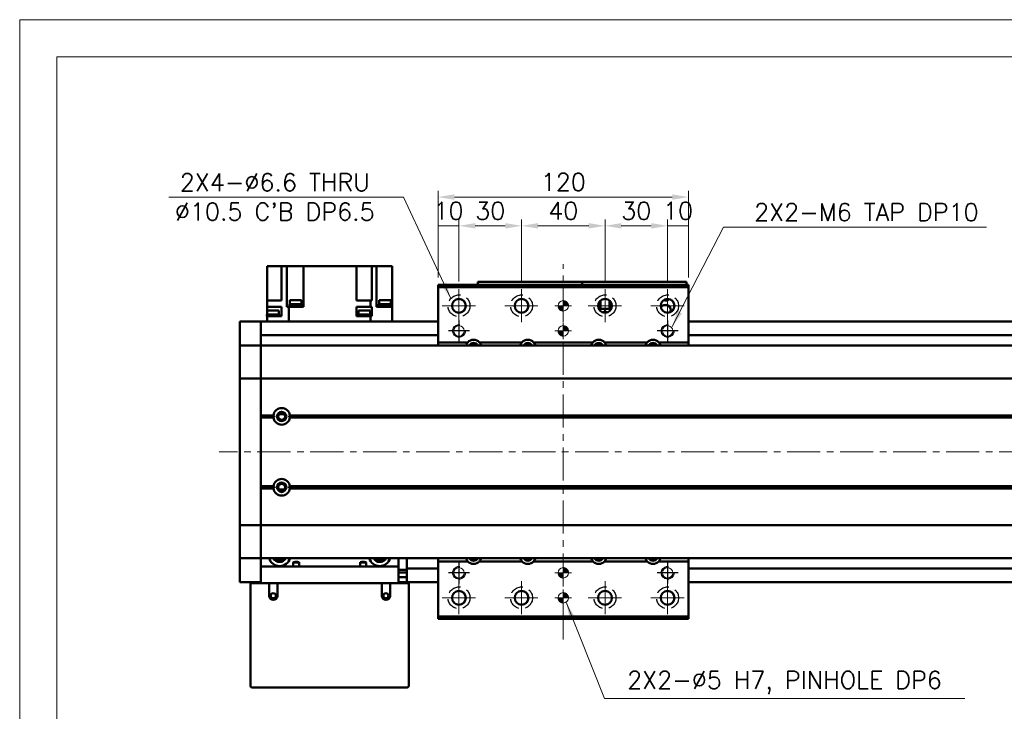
# Model space of a CAD drawing. Header units: millimetres. Extents: x 46891 to 50037, y 6223 to 9583.
# Tile 3 of 5: x 48547 to 49019, y 9251 to 9583. Entities that reach past the tile are written whole.
import ezdxf

# ---------------------------------------------------------------- set-up
doc = ezdxf.new("R2010")
doc.units = ezdxf.units.MM
doc.header["$LTSCALE"] = 0.5
doc.linetypes.add('CENTER', pattern=[50.8, 31.75, -6.35, 6.35, -6.35])
doc.linetypes.add('HIDDENX2', pattern=[19.05, 12.7, -6.35])
doc.layers.get('0').update_dxf_attribs({"lineweight": 20})
doc.layers.add('1', color=1, linetype='CENTER', lineweight=13)
doc.layers.add('외형선(ISO)', color=7, linetype='Continuous', lineweight=50)
doc.layers.add('2', color=2, linetype='HIDDENX2')
doc.layers.add('DIM', color=4, linetype='Continuous')
doc.styles.add('DSR TEXT', font='romans.shx', dxfattribs={"bigfont": 'whgtxt.shx'})
doc.styles.get("Standard").update_dxf_attribs({"font": 'romans.shx', "bigfont": 'whgtxt.shx'})
doc.dimstyles.new('DSR', dxfattribs={"dimscale": 2, "dimtxt": 3, "dimasz": 3, "dimexe": 0.5, "dimexo": 0.5, "dimgap": 0.5, "dimtad": 1, "dimdsep": 46, "dimtxsty": 'Standard', "dimcen": 2.5, "dimclrd": 4, "dimclre": 4, "dimclrt": 2, "dimadec": 0, "dimazin": 2, "dimtfac": 1, "dimtmove": 0, "dimatfit": 3, "dimfxl": 0, "dimlwd": -1, "dimlwe": -1, "dimarcsym": 0})

# ---------------------------------------------------------------- blocks, each defined once
blk = doc.blocks.new('A$C1C1952E1')
at = {"color": 1}
blk.add_lwpolyline([(0, 0), (420, 0), (420, 297), (0, 297)], close=True, dxfattribs=at)
at = {"color": 3}
blk.add_lwpolyline([(5, 5), (415, 5), (415, 292), (5, 292)], close=True, dxfattribs=at)
blk = doc.blocks.new('tap6')
blk.add_circle((0, 0), 2.5)
at = {"layer": 'DIM', "color": 1}
for p, q in [((0, -5.04), (0, 5.04)), ((-5.04, 0), (5.04, 0))]:
    blk.add_line(p, q, dxfattribs=at)
blk.add_arc((0, 0), 3, 263.303, 187.8802, dxfattribs=at)
blk = doc.blocks.new('A$C33E56CC6')
h = blk.add_hatch()
h.set_pattern_fill('ANSI31', color=256, style=0)
h.set_pattern_definition([(45, (-7065.45672, -6508.5399), (-0.0883883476, 0.0883883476), [])])
h.paths.add_polyline_path([(4, 6.5, 0.414214), (1.5, 4), (4, 4)])
h.paths.add_polyline_path([(6.5, 4), (4, 4), (4, 1.5, 0.414214)])
blk.add_circle((4, 4), 2.5)
at = {"layer": '1'}
for p, q in [((4, 0), (4, 8)), ((0, 4), (8, 4))]:
    blk.add_line(p, q, dxfattribs=at)
blk = doc.blocks.new('*D94')
at = {"color": 1, "linetype": 'ByBlock'}
for p, q in [((48747.26, 9459.21), (48747.26, 9486.97)), ((48757.26, 9483.97), (48747.26, 9483.97)), ((48757.26, 9457.21), (48757.26, 9486.97))]:
    blk.add_line(p, q, dxfattribs=at)
at = {"layer": 'Defpoints', "color": 0}
for p in [(48747.26, 9483.97), (48747.26, 9455.61), (48757.26, 9453.61)]:
    blk.add_point(p, dxfattribs=at)
at = {"color": 3, "insert": (48752.26, 9491.17), "char_height": 8.4, "attachment_point": 5, "style": 'DSR TEXT'}
blk.add_mtext('10', dxfattribs=at)
blk = doc.blocks.new('*D95')
at = {"color": 1, "linetype": 'ByBlock'}
for p, q in [((48757.26, 9457.21), (48757.26, 9486.97)), ((48779.46, 9483.97), (48765.06, 9483.97)), ((48787.26, 9457.21), (48787.26, 9486.97))]:
    blk.add_line(p, q, dxfattribs=at)
at = {"color": 1}
for points in [[(48765.06, 9485.27), (48765.06, 9482.67), (48757.26, 9483.97)], [(48779.46, 9485.27), (48779.46, 9482.67), (48787.26, 9483.97)]]:
    blk.add_solid(points, dxfattribs=at)
at = {"layer": 'Defpoints', "color": 0}
for p in [(48757.26, 9483.97), (48757.26, 9453.61), (48787.26, 9453.61)]:
    blk.add_point(p, dxfattribs=at)
at = {"color": 3, "insert": (48772.26, 9491.17), "char_height": 8.4, "attachment_point": 5, "style": 'DSR TEXT'}
blk.add_mtext('30', dxfattribs=at)
blk = doc.blocks.new('*D96')
at = {"color": 1, "linetype": 'ByBlock'}
for p, q in [((48787.26, 9457.21), (48787.26, 9486.97)), ((48795.06, 9483.97), (48819.46, 9483.97)), ((48827.26, 9457.21), (48827.26, 9486.97))]:
    blk.add_line(p, q, dxfattribs=at)
at = {"color": 1}
for points in [[(48795.06, 9485.27), (48795.06, 9482.67), (48787.26, 9483.97)], [(48819.46, 9485.27), (48819.46, 9482.67), (48827.26, 9483.97)]]:
    blk.add_solid(points, dxfattribs=at)
at = {"layer": 'Defpoints', "color": 0}
for p in [(48827.26, 9483.97), (48787.26, 9453.61), (48827.26, 9453.61)]:
    blk.add_point(p, dxfattribs=at)
at = {"color": 3, "insert": (48807.26, 9491.17), "char_height": 8.4, "attachment_point": 5, "style": 'DSR TEXT'}
blk.add_mtext('40', dxfattribs=at)
blk = doc.blocks.new('*D97')
at = {"color": 1, "linetype": 'ByBlock'}
for p, q in [((48827.26, 9457.21), (48827.26, 9486.97)), ((48835.06, 9483.97), (48849.46, 9483.97)), ((48857.26, 9457.21), (48857.26, 9486.97))]:
    blk.add_line(p, q, dxfattribs=at)
at = {"color": 1}
for points in [[(48835.06, 9485.27), (48835.06, 9482.67), (48827.26, 9483.97)], [(48849.46, 9485.27), (48849.46, 9482.67), (48857.26, 9483.97)]]:
    blk.add_solid(points, dxfattribs=at)
at = {"layer": 'Defpoints', "color": 0}
for p in [(48857.26, 9483.97), (48827.26, 9453.61), (48857.26, 9453.61)]:
    blk.add_point(p, dxfattribs=at)
at = {"color": 3, "insert": (48842.26, 9491.17), "char_height": 8.4, "attachment_point": 5, "style": 'DSR TEXT'}
blk.add_mtext('30', dxfattribs=at)
blk = doc.blocks.new('*D98')
at = {"color": 1, "linetype": 'ByBlock'}
for p, q in [((48857.26, 9457.21), (48857.26, 9486.97)), ((48857.26, 9483.97), (48867.26, 9483.97)), ((48867.26, 9459.21), (48867.26, 9486.97))]:
    blk.add_line(p, q, dxfattribs=at)
at = {"layer": 'Defpoints', "color": 0}
for p in [(48867.26, 9483.97), (48867.26, 9455.61), (48857.26, 9453.61)]:
    blk.add_point(p, dxfattribs=at)
at = {"color": 3, "insert": (48862.26, 9491.17), "char_height": 8.4, "attachment_point": 5, "style": 'DSR TEXT'}
blk.add_mtext('10', dxfattribs=at)
blk = doc.blocks.new('*D99')
at = {"color": 1, "linetype": 'ByBlock'}
for p, q in [((48747.26, 9459.21), (48747.26, 9500.77)), ((48859.46, 9497.77), (48755.06, 9497.77)), ((48867.26, 9459.21), (48867.26, 9500.77))]:
    blk.add_line(p, q, dxfattribs=at)
at = {"color": 1}
for points in [[(48755.06, 9499.07), (48755.06, 9496.47), (48747.26, 9497.77)], [(48859.46, 9499.07), (48859.46, 9496.47), (48867.26, 9497.77)]]:
    blk.add_solid(points, dxfattribs=at)
at = {"layer": 'Defpoints', "color": 0}
for p in [(48747.26, 9497.77), (48747.26, 9455.61), (48867.26, 9455.61)]:
    blk.add_point(p, dxfattribs=at)
at = {"color": 3, "insert": (48807.26, 9504.97), "char_height": 8.4, "attachment_point": 5, "style": 'DSR TEXT'}
blk.add_mtext('120', dxfattribs=at)

msp = doc.modelspace()

# ---------------------------------------------------------------- linework, layer by layer
at = {"layer": '1'}
for p, q in [((48807.25573, 9285.60713), (48807.25573, 9465.60713)), ((48757.25573, 9453.60713), (48757.25573, 9437.60713)), ((48787.25573, 9453.60713), (48787.25573, 9437.60713)), ((48827.25573, 9453.60713), (48827.25573, 9437.60713)), ((48857.25573, 9453.60713), (48857.25573, 9437.60713)), ((48749.25573, 9445.60713), (48765.25573, 9445.60713)), ((48779.25573, 9445.60713), (48795.25573, 9445.60713)), ((48819.25573, 9445.60713), (48835.25573, 9445.60713)), ((48849.25573, 9445.60713), (48865.25573, 9445.60713)), ((49362.25573, 9375.60713), (48642.25573, 9375.60713)), ((48757.25573, 9313.60713), (48757.25573, 9297.60713)), ((48787.25573, 9313.60713), (48787.25573, 9297.60713)), ((48827.25573, 9313.60713), (48827.25573, 9297.60713)), ((48857.25573, 9313.60713), (48857.25573, 9297.60713)), ((48749.25573, 9305.60713), (48765.25573, 9305.60713)), ((48779.25573, 9305.60713), (48795.25573, 9305.60713)), ((48819.25573, 9305.60713), (48835.25573, 9305.60713)), ((48849.25573, 9305.60713), (48865.25573, 9305.60713))]:
    msp.add_line(p, q, dxfattribs=at)
at = {"layer": '2'}
for centre in [(48757.25573, 9445.60713), (48787.25573, 9445.60713), (48827.25573, 9445.60713), (48857.25573, 9445.60713), (48757.25573, 9305.60713), (48787.25573, 9305.60713), (48827.25573, 9305.60713), (48857.25573, 9305.60713)]:
    msp.add_circle(centre, 5.25, dxfattribs=at)
at = {"layer": '외형선(ISO)'}
for p, q in [((48668.75573, 9464.70713), (48665.25573, 9464.70713)), ((48665.25573, 9448.20713), (48665.25573, 9464.70713)), ((48668.75573, 9464.70713), (48672.25573, 9464.70713)), ((48672.25573, 9464.70713), (48674.74765, 9464.70713)), ((48672.25573, 9448.20713), (48672.25573, 9464.70713)), ((48679.25573, 9464.70713), (48674.74765, 9464.70713)), ((48674.74765, 9445.20713), (48674.74765, 9464.70713)), ((48679.25573, 9464.70713), (48682.75573, 9464.70713)), ((48682.75573, 9445.20713), (48682.75573, 9464.70713)), ((48708.05573, 9464.70713), (48682.75573, 9464.70713)), ((48708.05573, 9464.70713), (48708.05573, 9448.20713)), ((48708.05573, 9464.70713), (48711.55573, 9464.70713)), ((48715.53436, 9464.70713), (48711.55573, 9464.70713)), ((48715.53436, 9448.20713), (48715.53436, 9464.70713)), ((48715.53436, 9464.70713), (48717.75573, 9464.70713)), ((48717.75573, 9445.20713), (48717.75573, 9464.70713)), ((48717.75573, 9464.70713), (48721.25573, 9464.70713)), ((48725.25573, 9464.70713), (48721.25573, 9464.70713)), ((48725.25573, 9445.20713), (48725.25573, 9464.70713)), ((48747.25573, 9455.60713), (48747.25573, 9454.60713)), ((48747.25573, 9455.60713), (48867.25573, 9455.60713)), ((48747.25573, 9454.60713), (48747.25573, 9428.10713)), ((48867.25573, 9454.60713), (48747.25573, 9454.60713)), ((48766.25573, 9457.10711), (48766.25573, 9457.10709)), ((48766.25573, 9457.10711), (48816.25573, 9457.10711)), ((48766.25573, 9455.60713), (48766.25573, 9457.10709)), ((48769.25573, 9457.10708), (48813.25573, 9457.10708)), ((48816.25573, 9457.10711), (48816.25573, 9457.10709)), ((48816.25573, 9457.10711), (48866.25573, 9457.10711)), ((48816.25573, 9457.10711), (48816.25573, 9457.10709)), ((48816.25573, 9457.10709), (48816.25573, 9455.60713)), ((48816.25573, 9455.60713), (48816.25573, 9457.10709)), ((48816.25573, 9457.10709), (48816.25573, 9455.60713)), ((48816.25573, 9455.60713), (48816.25573, 9457.10709)), ((48819.25573, 9457.10708), (48863.25573, 9457.10708)), ((48866.25573, 9457.10709), (48866.25573, 9455.60713)), ((48867.25573, 9454.60713), (48867.25573, 9455.60713)), ((48867.25573, 9428.10713), (48867.25573, 9454.60713)), ((48665.25573, 9448.20713), (48665.25573, 9445.20713)), ((48670.81571, 9448.20713), (48665.25573, 9448.20713)), ((48665.25573, 9445.20713), (48665.25573, 9441.40713)), ((48665.25573, 9445.20713), (48670.81571, 9445.20713)), ((48670.81571, 9448.20713), (48672.25573, 9448.20713)), ((48672.25573, 9445.20713), (48670.81571, 9445.20713)), ((48672.25573, 9440.70713), (48672.25573, 9445.20713)), ((48674.74765, 9445.20713), (48675.29706, 9445.20713)), ((48675.69636, 9445.20713), (48675.29706, 9445.20713)), ((48675.69636, 9438.10713), (48675.69636, 9445.20713)), ((48682.75573, 9445.20713), (48675.69636, 9445.20713)), ((48681.95977, 9445.70713), (48675.95977, 9445.70713)), ((48675.95977, 9445.20713), (48675.95977, 9445.70713)), ((48681.90977, 9446.40713), (48676.00977, 9446.40713)), ((48676.00977, 9445.70713), (48676.00977, 9446.40713)), ((48681.75977, 9448.40713), (48676.15977, 9448.40713)), ((48676.15977, 9446.40713), (48676.15977, 9448.40713)), ((48681.75977, 9446.40713), (48681.75977, 9448.40713)), ((48681.90977, 9445.70713), (48681.90977, 9446.40713)), ((48681.95977, 9445.20713), (48681.95977, 9445.70713)), ((48714.8151, 9448.20713), (48708.05573, 9448.20713)), ((48708.05573, 9445.20713), (48714.8151, 9445.20713)), ((48708.05573, 9445.20713), (48708.05573, 9440.70713)), ((48714.8151, 9445.20713), (48714.8151, 9448.20713)), ((48715.21441, 9448.20713), (48714.8151, 9448.20713)), ((48714.8151, 9445.20713), (48715.21441, 9445.20713)), ((48715.21441, 9448.20713), (48715.53436, 9448.20713)), ((48715.53436, 9445.20713), (48715.21441, 9445.20713)), ((48715.53436, 9440.70713), (48715.53436, 9445.20713)), ((48717.75573, 9445.20713), (48719.69575, 9445.20713)), ((48724.74444, 9445.70713), (48718.74444, 9445.70713)), ((48718.74444, 9445.20713), (48718.74444, 9445.70713)), ((48724.69444, 9446.40713), (48718.79444, 9446.40713)), ((48718.79444, 9445.70713), (48718.79444, 9446.40713)), ((48724.54444, 9448.40713), (48718.94444, 9448.40713)), ((48718.94444, 9446.40713), (48718.94444, 9448.40713)), ((48725.25573, 9445.20713), (48719.69575, 9445.20713)), ((48724.54444, 9446.40713), (48724.54444, 9448.40713)), ((48724.69444, 9445.70713), (48724.69444, 9446.40713)), ((48724.74444, 9445.20713), (48724.74444, 9445.70713)), ((48725.25573, 9438.10713), (48725.25573, 9445.20713)), ((48824.25573, 9444.23236), (48824.25573, 9446.9819)), ((48824.75573, 9447.7612), (48824.75573, 9444.10711)), ((48825.05573, 9444.10711), (48825.05573, 9448.06681)), ((48829.45573, 9448.06681), (48829.45573, 9444.10711)), ((48829.75573, 9444.10711), (48829.75573, 9447.7612)), ((48830.25573, 9444.23236), (48830.25573, 9446.9819)), ((48671.12082, 9441.40713), (48665.22082, 9441.40713)), ((48665.22082, 9440.70713), (48665.22082, 9441.40713)), ((48665.22082, 9440.70713), (48665.25573, 9440.70713)), ((48670.81571, 9440.70713), (48665.25573, 9440.70713)), ((48665.25573, 9438.10713), (48665.25573, 9440.70713)), ((48670.97082, 9443.40713), (48665.37082, 9443.40713)), ((48665.37082, 9441.40713), (48665.37082, 9443.40713)), ((48670.81571, 9440.70713), (48672.25573, 9440.70713)), ((48670.97082, 9441.40713), (48670.97082, 9443.40713)), ((48671.12082, 9440.70713), (48671.12082, 9441.40713)), ((48711.46595, 9440.70713), (48708.05573, 9440.70713)), ((48714.86848, 9441.40713), (48708.96848, 9441.40713)), ((48708.96848, 9440.70713), (48708.96848, 9441.40713)), ((48714.71848, 9443.40713), (48709.11848, 9443.40713)), ((48709.11848, 9441.40713), (48709.11848, 9443.40713)), ((48711.46595, 9440.70713), (48712.37102, 9440.70713)), ((48714.8151, 9440.70713), (48712.37102, 9440.70713)), ((48714.71848, 9441.40713), (48714.71848, 9443.40713)), ((48715.21441, 9440.70713), (48714.8151, 9440.70713)), ((48714.8151, 9438.10713), (48714.8151, 9440.70713)), ((48714.86848, 9440.70713), (48714.86848, 9441.40713)), ((48715.21441, 9440.70713), (48715.53436, 9440.70713)), ((48725.29065, 9441.40713), (48725.25573, 9441.40713)), ((48725.25573, 9440.70713), (48725.29065, 9440.70713)), ((48725.29065, 9440.70713), (48725.29065, 9441.40713)), ((48824.75573, 9444.10711), (48824.31635, 9444.10711)), ((48830.1951, 9444.1071), (48824.31636, 9444.1071)), ((48824.75573, 9444.10711), (48825.05573, 9444.10711)), ((48829.45573, 9444.10711), (48825.05573, 9444.10711)), ((48826.65573, 9442.7071), (48826.85573, 9442.7071)), ((48826.84274, 9442.33308), (48826.65573, 9442.7071)), ((48826.85573, 9443.1071), (48827.65573, 9443.1071)), ((48826.85573, 9442.7071), (48826.85573, 9443.1071)), ((48827.65573, 9443.1071), (48827.65573, 9442.7071)), ((48827.65573, 9442.7071), (48827.85573, 9442.7071)), ((48827.85573, 9442.7071), (48827.66872, 9442.33308)), ((48829.45573, 9444.10711), (48829.75573, 9444.10711)), ((48830.19511, 9444.10711), (48829.75573, 9444.10711)), ((48652.25573, 9435.10713), (48652.25573, 9438.10713)), ((48662.25573, 9438.10713), (48652.25573, 9438.10713)), ((48662.25573, 9435.10713), (48662.25573, 9438.10713)), ((48747.25573, 9438.10713), (48662.25573, 9438.10713)), ((48662.25573, 9438.10713), (48662.25573, 9435.10713)), ((49342.25573, 9438.10713), (48867.25573, 9438.10713)), ((48652.25573, 9435.10713), (48652.25573, 9433.24696)), ((48652.25573, 9433.24696), (48652.25573, 9432.339)), ((48652.25573, 9432.339), (48652.25573, 9427.06733)), ((48662.25573, 9435.10713), (48662.25573, 9433.24696)), ((48662.25573, 9433.24696), (48662.25573, 9435.10713)), ((48662.25573, 9432.339), (48662.25573, 9433.24696)), ((48662.25573, 9427.06733), (48662.25573, 9432.339)), ((48747.25573, 9431.60713), (48662.25573, 9431.60713)), ((49342.25573, 9431.60713), (48867.25573, 9431.60713)), ((48652.25573, 9427.06733), (48652.25573, 9426.60713)), ((48652.25573, 9423.89863), (48652.25573, 9426.60713)), ((48662.25573, 9426.60713), (48652.25573, 9426.60713)), ((48662.25573, 9426.60713), (48662.25573, 9427.06733)), ((48662.25573, 9426.60713), (48662.25573, 9423.89863)), ((48662.25573, 9423.89863), (48662.25573, 9426.60713)), ((48662.25573, 9426.60713), (49342.25573, 9426.60713)), ((48761.46065, 9428.10713), (48747.25573, 9428.10713)), ((48747.25573, 9428.10713), (48747.25573, 9426.60713)), ((48787.46065, 9428.10713), (48767.05082, 9428.10713)), ((48821.46065, 9428.10713), (48793.05082, 9428.10713)), ((48847.46065, 9428.10713), (48827.05082, 9428.10713)), ((48867.25573, 9428.10713), (48853.05082, 9428.10713)), ((48867.25573, 9426.60713), (48867.25573, 9428.10713)), ((48652.25573, 9411.29863), (48652.25573, 9423.89863)), ((48662.25573, 9423.89863), (48662.25573, 9411.29863)), ((48662.25573, 9411.29863), (48662.25573, 9423.89863)), ((48652.25573, 9411.29863), (48652.25573, 9410.83454)), ((48652.25573, 9408.83454), (48652.25573, 9410.83454)), ((48662.25573, 9410.83454), (48652.25573, 9410.83454)), ((48652.25573, 9408.83454), (48652.25573, 9342.37972)), ((48662.25573, 9410.83454), (48662.25573, 9411.29863)), ((48662.25573, 9411.29863), (48662.25573, 9410.83454)), ((48662.25573, 9410.83454), (48662.25573, 9408.83454)), ((48662.25573, 9408.83454), (48662.25573, 9410.83454)), ((48662.25573, 9410.83454), (49342.25573, 9410.83454)), ((48662.25573, 9342.37972), (48662.25573, 9408.83454)), ((48662.25573, 9408.83454), (48662.25573, 9393.10713)), ((48662.25573, 9393.10713), (48668.28711, 9393.10713)), ((48673.53152, 9393.60713), (48670.97994, 9393.60713)), ((48676.22436, 9393.10713), (49328.28711, 9393.10713)), ((48662.25573, 9392.60713), (48668.75573, 9392.60713)), ((48662.25573, 9392.10713), (48668.28711, 9392.10713)), ((48662.25573, 9392.10713), (48662.25573, 9359.10713)), ((48675.75573, 9392.60713), (49328.75573, 9392.60713)), ((48676.22436, 9392.10713), (49328.28711, 9392.10713)), ((48662.25573, 9359.10713), (48668.28711, 9359.10713)), ((48662.25573, 9358.60713), (48668.75573, 9358.60713)), ((48662.25573, 9358.10713), (48668.28711, 9358.10713)), ((48662.25573, 9358.10713), (48662.25573, 9342.37972)), ((48673.53152, 9357.60713), (48670.97994, 9357.60713)), ((48675.75573, 9358.60713), (49328.75573, 9358.60713)), ((48676.22436, 9359.10713), (49328.28711, 9359.10713)), ((48676.22436, 9358.10713), (49328.28711, 9358.10713)), ((48652.25573, 9340.37972), (48652.25573, 9342.37972)), ((48662.25573, 9342.37972), (48662.25573, 9340.37972)), ((48662.25573, 9340.37972), (48662.25573, 9342.37972)), ((48652.25573, 9340.37972), (48652.25573, 9339.91563)), ((48662.25573, 9340.37972), (48652.25573, 9340.37972)), ((48652.25573, 9327.31563), (48652.25573, 9339.91563)), ((48662.25573, 9339.91563), (48662.25573, 9340.37972)), ((48662.25573, 9340.37972), (48662.25573, 9339.91563)), ((48662.25573, 9340.37972), (49342.25573, 9340.37972)), ((48662.25573, 9339.91563), (48662.25573, 9327.31563)), ((48662.25573, 9327.31563), (48662.25573, 9339.91563)), ((48652.25573, 9324.60713), (48652.25573, 9327.31563)), ((48662.25573, 9327.31563), (48662.25573, 9324.60713)), ((48662.25573, 9324.60713), (48662.25573, 9327.31563)), ((48652.25573, 9324.60713), (48652.25573, 9324.14693)), ((48662.25573, 9324.60713), (48652.25573, 9324.60713)), ((48652.25573, 9324.14693), (48652.25573, 9318.87526)), ((48662.25573, 9324.60713), (48662.25573, 9320.60713)), ((48662.25573, 9324.60713), (49342.25573, 9324.60713)), ((48680.6855, 9322.60713), (48677.82597, 9322.60713)), ((48677.82597, 9322.60713), (48677.82597, 9320.60713)), ((48680.6855, 9320.60713), (48680.6855, 9322.60713)), ((48712.6855, 9322.60713), (48709.82597, 9322.60713)), ((48709.82597, 9322.60713), (48709.82597, 9320.60713)), ((48712.6855, 9320.60713), (48712.6855, 9322.60713)), ((48728.25573, 9320.60713), (48728.25573, 9324.60713)), ((48732.25573, 9323.60713), (48732.25573, 9324.60713)), ((48732.25573, 9319.60713), (48732.25573, 9323.60713)), ((48747.25573, 9324.60713), (48747.25573, 9323.10713)), ((48747.25573, 9323.10713), (48761.46065, 9323.10713)), ((48747.25573, 9323.10713), (48747.25573, 9296.60713)), ((48767.05082, 9323.10713), (48787.46065, 9323.10713)), ((48793.05082, 9323.10713), (48821.46065, 9323.10713)), ((48827.05082, 9323.10713), (48847.46065, 9323.10713)), ((48853.05082, 9323.10713), (48867.25573, 9323.10713)), ((48867.25573, 9323.10713), (48867.25573, 9324.60713)), ((48867.25573, 9296.60713), (48867.25573, 9323.10713)), ((48652.25573, 9318.87526), (48652.25573, 9317.9673)), ((48652.25573, 9317.9673), (48652.25573, 9316.10713)), ((48662.25573, 9320.60713), (48728.25573, 9320.60713)), ((48662.25573, 9312.60713), (48662.25573, 9320.60713)), ((48728.25573, 9320.60713), (48728.25573, 9312.60713)), ((48728.25573, 9319.10293), (48732.25573, 9319.10293)), ((48732.25573, 9317.80713), (48728.25573, 9317.80713)), ((48732.25573, 9319.60713), (48732.25573, 9318.60713)), ((48747.25573, 9319.60713), (48732.25573, 9319.60713)), ((48732.25573, 9316.10713), (48732.25573, 9318.60713)), ((49342.25573, 9319.60713), (48867.25573, 9319.60713)), ((48652.25573, 9313.10713), (48652.25573, 9316.10713)), ((48662.25573, 9313.10713), (48652.25573, 9313.10713)), ((48732.25573, 9315.50713), (48728.25573, 9315.50713)), ((48732.25573, 9313.10713), (48728.25573, 9313.10713)), ((48732.25573, 9316.10713), (48732.25573, 9313.10713)), ((48747.25573, 9313.10713), (48732.25573, 9313.10713)), ((49342.25573, 9313.10713), (48867.25573, 9313.10713)), ((48658.25573, 9312.60713), (48657.25573, 9312.60713)), ((48657.25573, 9263.60713), (48657.25573, 9312.60713)), ((48666.25573, 9312.60713), (48658.25573, 9312.60713)), ((48670.25573, 9312.60713), (48666.25573, 9312.60713)), ((48666.25573, 9312.60713), (48666.25573, 9306.60713)), ((48670.25573, 9306.60713), (48670.25573, 9312.60713)), ((48720.25573, 9312.60713), (48670.25573, 9312.60713)), ((48724.25573, 9312.60713), (48720.25573, 9312.60713)), ((48720.25573, 9312.60713), (48720.25573, 9306.60713)), ((48724.25573, 9306.60713), (48724.25573, 9312.60713)), ((48732.25573, 9312.60713), (48724.25573, 9312.60713)), ((48733.25573, 9312.60713), (48732.25573, 9312.60713)), ((48733.25573, 9312.60713), (48733.25573, 9263.60713)), ((48747.25573, 9296.60713), (48747.25573, 9295.60713)), ((48747.25573, 9296.60713), (48867.25573, 9296.60713)), ((48747.25573, 9295.60713), (48867.25573, 9295.60713)), ((48867.25573, 9295.60713), (48867.25573, 9296.60713)), ((48732.25573, 9262.60713), (48658.25573, 9262.60713))]:
    msp.add_line(p, q, dxfattribs=at)
for centre, radius in [((48757.25573, 9445.60713), 3.3), ((48787.25573, 9445.60713), 3.3), ((48827.25573, 9445.60713), 3.3), ((48857.25573, 9445.60713), 3.3), ((48672.25573, 9392.60713), 2.25), ((48672.25573, 9392.60713), 1.621), ((48672.25573, 9358.60713), 2.25), ((48672.25573, 9358.60713), 1.621), ((48757.25573, 9305.60713), 3.3), ((48787.25573, 9305.60713), 3.3), ((48827.25573, 9305.60713), 3.3), ((48857.25573, 9305.60713), 3.3), ((48668.25573, 9306.60713), 1.2295), ((48722.25573, 9306.60713), 1.2295)]:
    msp.add_circle(centre, radius, dxfattribs=at)
for centre, radius, start, end in [((48856.25573, 9443.60712), 2.5, 335.2803704, 151.5896844), ((48856.25573, 9450.60712), 2.5, 248.2191635, 314.4007317), ((48764.25573, 9425.60713), 3.75, 138.1896853, 164.5340373), ((48764.25573, 9425.60713), 3.75, 41.8103149, 138.1896851), ((48764.25573, 9425.60713), 2.25, 26.3877153, 153.6122847), ((48764.25573, 9425.60713), 2, 29.9999015, 150.0000985), ((48764.25573, 9425.60713), 3.75, 15.4659627, 41.8103147), ((48790.25573, 9425.60713), 3.75, 138.1896853, 164.5340373), ((48790.25573, 9425.60713), 3.75, 41.8103149, 138.1896851), ((48790.25573, 9425.60713), 2.25, 26.3877153, 153.6122847), ((48790.25573, 9425.60713), 2, 29.9999015, 150.0000985), ((48790.25573, 9425.60713), 3.75, 15.4659627, 41.8103147), ((48824.25573, 9425.60713), 3.75, 138.1896853, 164.5340373), ((48824.25573, 9425.60713), 3.75, 41.8103149, 138.1896851), ((48824.25573, 9425.60713), 2.25, 26.3877153, 153.6122847), ((48824.25573, 9425.60713), 2, 29.9999015, 150.0000985), ((48824.25573, 9425.60713), 3.75, 15.4659627, 41.8103147), ((48850.25573, 9425.60713), 3.75, 138.1896853, 164.5340373), ((48850.25573, 9425.60713), 3.75, 41.8103149, 138.1896851), ((48850.25573, 9425.60713), 2.25, 26.3877153, 153.6122847), ((48850.25573, 9425.60713), 2, 29.9999015, 150.0000985), ((48850.25573, 9425.60713), 3.75, 15.4659627, 41.8103147), ((48672.25573, 9392.60713), 4, 7.1807557, 172.8192443), ((48672.25573, 9392.60713), 4, 187.1807558, 352.8192442), ((48672.25573, 9358.60713), 4, 7.1807558, 172.8192442), ((48672.25573, 9358.60713), 4, 187.1807558, 352.8192442), ((48671.25573, 9326.10713), 5.25, 196.6015494, 343.3984506), ((48671.25573, 9326.10713), 3.3, 207.0356914, 332.9643086), ((48671.25573, 9326.10713), 2.4585, 217.5987674, 322.4012326), ((48719.25573, 9326.10713), 5.25, 196.6015494, 343.3984506), ((48719.25573, 9326.10713), 3.3, 207.0356914, 332.9643086), ((48719.25573, 9326.10713), 2.4585, 217.5987674, 322.4012326), ((48764.25573, 9325.60713), 3.75, 195.4660572, 221.8103147), ((48764.25573, 9325.60713), 3.75, 221.8103149, 318.1896851), ((48764.25573, 9325.60713), 2.25, 206.3878847, 333.6121153), ((48764.25573, 9325.60713), 2, 210.0000986, 329.9999014), ((48764.25573, 9325.60713), 3.75, 318.1896853, 344.5339428), ((48790.25573, 9325.60713), 3.75, 195.4660572, 221.8103147), ((48790.25573, 9325.60713), 3.75, 221.8103149, 318.1896851), ((48790.25573, 9325.60713), 2.25, 206.3878847, 333.6121153), ((48790.25573, 9325.60713), 2, 210.0000986, 329.9999014), ((48790.25573, 9325.60713), 3.75, 318.1896853, 344.5339428), ((48824.25573, 9325.60713), 3.75, 195.4660572, 221.8103147), ((48824.25573, 9325.60713), 3.75, 221.8103149, 318.1896851), ((48824.25573, 9325.60713), 2.25, 206.3878847, 333.6121153), ((48824.25573, 9325.60713), 2, 210.0000986, 329.9999014), ((48824.25573, 9325.60713), 3.75, 318.1896853, 344.5339428), ((48850.25573, 9325.60713), 3.75, 195.4660572, 221.8103147), ((48850.25573, 9325.60713), 3.75, 221.8103149, 318.1896851), ((48850.25573, 9325.60713), 2.25, 206.3878847, 333.6121153), ((48850.25573, 9325.60713), 2, 210.0000986, 329.9999014), ((48850.25573, 9325.60713), 3.75, 318.1896853, 344.5339428), ((48668.25573, 9306.60713), 2, 180, 0), ((48722.25573, 9306.60713), 2, 180, 0), ((48658.25573, 9263.60713), 1, 180, 270), ((48732.25573, 9263.60713), 1, 270, 0)]:
    msp.add_arc(centre, radius, start, end, dxfattribs=at)
at = {"layer": '외형선(ISO)', "extrusion": (0, 0, -1)}
for centre, major_axis, start_param, end_param in [((48769.25573, 9457.10709), (-3, 0), 4.712785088, 6.28397751), ((48813.25573, 9457.10709), (3, 0), 0.00039601, 1.570796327), ((48819.25573, 9457.10709), (-3, 0), 4.712605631, 6.283618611), ((48819.25573, 9457.10709), (-3, 0), 4.712460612, 6.283328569), ((48863.25573, 9457.10709), (3, 0), 0.000216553, 1.570796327)]:
    msp.add_ellipse(centre, major_axis=major_axis, ratio=0.00001, start_param=start_param, end_param=end_param, dxfattribs=at)
at = {"layer": '외형선(ISO)'}
for points in [[(48668.28711, 9393.10713), (48668.52142, 9392.84144), (48668.75573, 9392.60713)], [(48675.75573, 9392.60713), (48675.99005, 9392.84144), (48676.22436, 9393.10713)], [(48668.75573, 9392.60713), (48668.52142, 9392.37281), (48668.28711, 9392.10713)], [(48676.22436, 9392.10713), (48675.99005, 9392.37281), (48675.75573, 9392.60713)], [(48668.28711, 9359.10713), (48668.52142, 9358.84144), (48668.75573, 9358.60713)], [(48668.75573, 9358.60713), (48668.52142, 9358.37281), (48668.28711, 9358.10713)], [(48675.75573, 9358.60713), (48675.99005, 9358.84144), (48676.22436, 9359.10713)], [(48676.22436, 9358.10713), (48675.99005, 9358.37281), (48675.75573, 9358.60713)]]:
    msp.add_open_spline(points, degree=2, dxfattribs=at)
for points in [[(48680.6855, 9322.60713), (48679.25573, 9323.10674), (48677.82597, 9322.60713)], [(48712.6855, 9322.60713), (48711.25573, 9323.10674), (48709.82597, 9322.60713)]]:
    msp.add_rational_spline(points, [1, 1.22925, 1], degree=2, dxfattribs=at)

# ---------------------------------------------------------------- block references
at = {"xscale": 3.548188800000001, "yscale": 3.548188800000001, "zscale": 3.548188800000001}
msp.add_blockref('A$C1C1952E1', (48546.67132, 8528.99552), dxfattribs=at)
at = {"xscale": -1}
for name, p, rotation in [('A$C33E56CC6', (48803.25573, 9449.60713), 180), ('tap6', (48757.25573, 9433.60713), 90), ('A$C33E56CC6', (48803.25573, 9437.60713), 180), ('tap6', (48857.25573, 9433.60713), 90), ('tap6', (48757.25573, 9317.60713), 90), ('tap6', (48857.25573, 9317.60713), 90), ('A$C33E56CC6', (48803.25573, 9321.60713), 180), ('A$C33E56CC6', (48803.25573, 9309.60713), 180)]:
    msp.add_blockref(name, p, dxfattribs=dict(at, rotation=rotation))

# ---------------------------------------------------------------- texts
at = {"color": 3, "char_height": 8.4, "style": 'DSR TEXT'}
for s, insert, attachment_point in [("2X4-%%C6.6 THRU\\P%%C10.5 C'B DP6.5", (48668.96326, 9497.79254), 5), ('2X2-M6 TAP DP10', (48952.54727, 9490.53336), 5), ('2X2-%%C5 H7, PINHOLE DP6', (48837.89492, 9270.40591), 1)]:
    msp.add_mtext(s, dxfattribs=dict(at, insert=insert, attachment_point=attachment_point))

# ---------------------------------------------------------------- dimensions: what is measured, and where the dimension line sits
for base, p1, p2, picture, middle in [((48747.25573, 9497.768), (48867.25573, 9455.60713), (48747.25573, 9455.60713), '*D99', (48807.25573, 9504.968)), ((48747.25573, 9483.96605), (48757.25573, 9453.60713), (48747.25573, 9455.60713), '*D94', (48752.25573, 9491.16605)), ((48757.25573, 9483.96605), (48787.25573, 9453.60713), (48757.25573, 9453.60713), '*D95', (48772.25573, 9491.16605)), ((48827.25573, 9483.96605), (48787.25573, 9453.60713), (48827.25573, 9453.60713), '*D96', (48807.25573, 9491.16605)), ((48857.25573, 9483.96605), (48827.25573, 9453.60713), (48857.25573, 9453.60713), '*D97', (48842.25573, 9491.16605)), ((48867.25573, 9483.96605), (48857.25573, 9453.60713), (48867.25573, 9455.60713), '*D98', (48862.25573, 9491.16605))]:
    dim = msp.add_linear_dim(base=base, p1=p1, p2=p2, dimstyle='DSR', override={"dimscale": 3, "dimtxt": 2.8, "dimasz": 2.600136, "dimexe": 1, "dimexo": 1.2, "dimgap": 1, "dimdec": 4, "dimtxsty": 'DSR TEXT', "dimclrd": 1, "dimclre": 1, "dimclrt": 3, "dimtdec": 4, "dimtix": 1})
    dim.commit()
    dim.dimension.update_dxf_attribs({"geometry": picture, "text_midpoint": middle})

# ---------------------------------------------------------------- leaders
at = {"annotation_type": 0, "has_hookline": 1}
for points, hookline_direction, text_width in [([(48753.30342, 9449.06281), (48730.58867, 9497.70833), (48722.78826, 9497.70833)], 1, 101.65), ([(48859.45733, 9435.64501), (48884.12186, 9483.33336), (48891.92227, 9483.33336)], 0, 115.25), ([(48808.58297, 9303.48854), (48827.09452, 9257.40591), (48834.89492, 9257.40591)], 0, 161.875)]:
    msp.add_leader(points, dimstyle='DSR', override={"dimscale": 3, "dimtxt": 2.8, "dimasz": 2.600136, "dimexe": 1, "dimexo": 1.2, "dimgap": 1, "dimdec": 4, "dimtxsty": 'DSR TEXT', "dimclrd": 1, "dimclre": 1, "dimclrt": 3, "dimtdec": 4, "dimtix": 1}, dxfattribs=dict(at, hookline_direction=hookline_direction, text_width=text_width))

doc.saveas('drawing.dxf')
